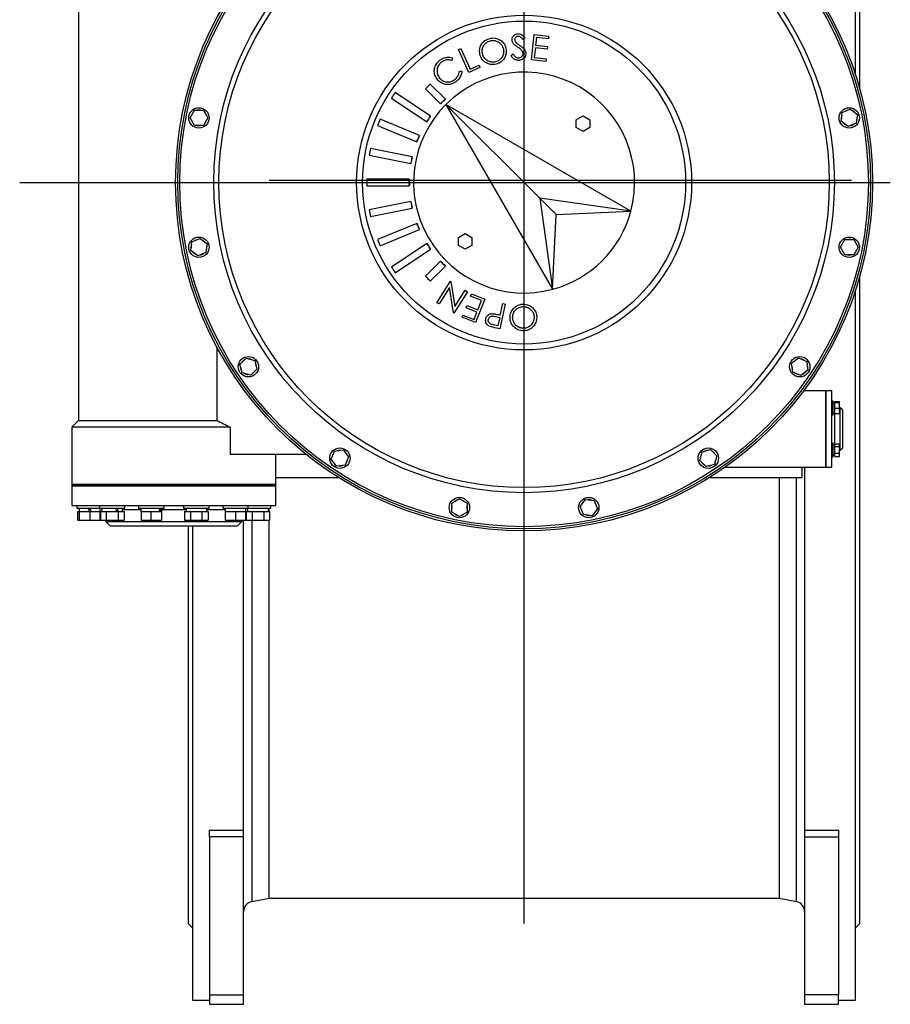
# Model space of a CAD drawing. Extents: x 881 to 5487, y -2816 to 411.
# Tile 10 of 11: x 4463 to 5487, y -1553 to -395. Entities that reach past the tile are written whole.
import ezdxf

# ---------------------------------------------------------------- set-up
doc = ezdxf.new("R2010")
doc.units = 0
doc.layers.get('0').update_dxf_attribs({"linetype": 'CONTINUOUS'})

msp = doc.modelspace()

# ---------------------------------------------------------------- linework, layer by layer
at = {"color": 7, "linetype": 'CONTINUOUS'}
for p, q in [((5445.9, -459.7), (5445.9, 381.8)), ((5450.9, -476.3), (5450.9, 291.8)), ((4531.9, -306.2), (4531.9, -866.2)), ((5056.8, -415.7), (5054.4, -417.7)), ((5064.6, -441.7), (5067.9, -412.1)), ((5067.9, -412.1), (5084.8, -414)), ((5070.5, -415.4), (5069.5, -424.6)), ((5084.5, -417), (5070.5, -415.4)), ((5084.8, -414), (5084.5, -417)), ((4978.7, -429.7), (4981.4, -428.5)), ((4981.4, -428.5), (4992.5, -452.9)), ((5069.2, -427.5), (5067.9, -439.1)), ((5083, -429.1), (5069.2, -427.5)), ((5069.5, -424.6), (5083.4, -426.2)), ((5083.4, -426.2), (5083, -429.1)), ((4971.8, -439.5), (4970.9, -442.4)), ((4990.9, -456.8), (4978.7, -429.7)), ((5040.6, -436.5), (5043, -434.9)), ((5067.9, -439.1), (5081.7, -440.7)), ((5004, -450.9), (4990.9, -456.8)), ((4992.5, -452.9), (5002.9, -448.2)), ((5002.9, -448.2), (5004, -450.9)), ((5081.4, -443.6), (5064.6, -441.7)), ((5081.7, -440.7), (5081.4, -443.6)), ((4979.8, -455.1), (4982.8, -455.3)), ((4963.3, -488), (4945.6, -470.3)), ((4945.9, -507.9), (4904.3, -480.1)), ((4939.9, -475.9), (4957.6, -493.6)), ((4899.9, -486.8), (4941.5, -514.6)), ((4957.8, -493.7), (4959.6, -491.6)), ((4961.3, -489.9), (4963.3, -488.1)), ((4964, -494.3), (5089.5, -711.8)), ((5074.4, -604.7), (4964, -494.3)), ((5181.4, -619.9), (4964, -494.3)), ((4663, -510.1), (4668.2, -501.1)), ((4668.2, -501.1), (4678.6, -501.1)), ((4678.6, -501.1), (4683.8, -510.1)), ((4944.4, -510.2), (4946, -508)), ((5117.2, -512.3), (5125.2, -507.7)), ((5125.2, -507.7), (5133.2, -512.3)), ((5428.8, -514.1), (5430.1, -503.8)), ((5430.1, -503.8), (5439.7, -499.8)), ((5439.7, -499.8), (5448, -506.1)), ((5448, -506.1), (5446.6, -516.4)), ((4668.2, -519.1), (4663, -510.1)), ((4678.6, -519.1), (4668.2, -519.1)), ((4683.8, -510.1), (4678.6, -519.1)), ((4883.5, -519.1), (4929.7, -538.3)), ((4932.7, -530.9), (4886.5, -511.7)), ((4941.6, -514.6), (4943, -512.2)), ((5117.2, -521.5), (5117.2, -512.3)), ((5133.2, -512.3), (5133.2, -521.5)), ((5437, -520.4), (5428.8, -514.1)), ((5446.6, -516.4), (5437, -520.4)), ((4931.7, -533.5), (4932.8, -531)), ((5125.2, -526.1), (5117.2, -521.5)), ((5133.2, -521.5), (5125.2, -526.1)), ((4929.8, -538.3), (4930.7, -535.7)), ((4873.7, -554), (4922.8, -563.8)), ((4924.3, -556), (4875.3, -546.2)), ((4923.8, -558.7), (4924.4, -556.1)), ((4922.9, -563.8), (4923.3, -561.1)), ((4920.9, -582.2), (4870.9, -582.2)), ((4870.9, -590.2), (4920.9, -590.2)), ((4920.9, -585), (4921.1, -582.3)), ((4921.1, -590.1), (4920.9, -587.4)), ((4922.8, -608.6), (4873.7, -618.4)), ((4923.3, -611.3), (4922.9, -608.7)), ((4924.4, -616.4), (4923.8, -613.7)), ((5181.4, -619.9), (5074.4, -604.7)), ((5093.5, -623.8), (5074.4, -604.7)), ((5074.4, -604.7), (5089.5, -711.8)), ((4875.3, -626.2), (4924.3, -616.5)), ((5089.5, -711.8), (5093.5, -623.8)), ((5093.5, -623.8), (5181.4, -619.9)), ((4929.7, -634.2), (4883.5, -653.3)), ((4930.7, -636.7), (4929.8, -634.2)), ((4886.5, -660.7), (4932.7, -641.5)), ((4932.8, -641.4), (4931.7, -639)), ((4978.6, -650.9), (4986.6, -646.3)), ((4986.6, -646.3), (4994.6, -650.9)), ((4663.8, -666.3), (4665.1, -656)), ((4665.1, -656), (4674.7, -652)), ((4674.7, -652), (4683, -658.3)), ((4683, -658.3), (4681.6, -668.6)), ((4941.5, -657.9), (4899.9, -685.6)), ((4943, -660.2), (4941.6, -657.8)), ((4978.6, -660.1), (4978.6, -650.9)), ((4986.6, -664.7), (4978.6, -660.1)), ((4994.6, -660.1), (4986.6, -664.7)), ((4994.6, -650.9), (4994.6, -660.1)), ((5428, -662.3), (5433.2, -653.3)), ((5433.2, -653.3), (5443.6, -653.3)), ((5443.6, -653.3), (5448.8, -662.3)), ((4672, -672.6), (4663.8, -666.3)), ((4681.6, -668.6), (4672, -672.6)), ((4904.3, -692.3), (4945.9, -664.5)), ((4946, -664.4), (4944.4, -662.2)), ((5433.2, -671.3), (5428, -662.3)), ((5443.6, -671.3), (5433.2, -671.3)), ((5448.8, -662.3), (5443.6, -671.3)), ((4957.6, -678.8), (4939.9, -696.5)), ((4959.6, -680.8), (4957.8, -678.8)), ((4963.3, -684.3), (4961.3, -682.5)), ((4945.6, -702.1), (4963.3, -684.5)), ((4953.4, -727.6), (4969.3, -702.2)), ((4969.9, -702.5), (4969.3, -702.2)), ((4969.9, -702.5), (4974.6, -732.2)), ((5450.9, -1458.2), (5450.9, -696.1)), ((4968.1, -709.7), (4955.9, -729.1)), ((4972.8, -739.7), (4968.1, -709.7)), ((4989.3, -714.6), (4973.4, -740)), ((4974.6, -732.2), (4986.6, -713)), ((4986.6, -713), (4989.3, -714.6)), ((4992.9, -719.9), (4994, -717.2)), ((4994, -717.2), (5009.7, -723.4)), ((5445.9, -1548.2), (5445.9, -712.7)), ((4955.9, -729.1), (4953.4, -727.6)), ((5005.9, -725), (4992.9, -719.9)), ((5009.7, -723.4), (4998.8, -751)), ((5001.6, -735.9), (5005.9, -725)), ((5033.6, -729.2), (5027.3, -758.2)), ((5027.8, -742.1), (5030.7, -728.6)), ((5030.7, -728.6), (5033.6, -729.2)), ((4972.8, -739.7), (4973.4, -740)), ((4987.6, -733.5), (4988.6, -730.7)), ((5000.5, -738.6), (4987.6, -733.5)), ((4988.6, -730.7), (5001.6, -735.9)), ((4997.1, -747.2), (5000.5, -738.6)), ((4983, -744.8), (4984, -742.1)), ((4998.8, -751), (4983, -744.8)), ((4984, -742.1), (4997.1, -747.2)), ((5022.3, -743.8), (5027.2, -744.9)), ((5027.2, -744.9), (5025, -754.8)), ((5025.7, -741.6), (5027.8, -742.1)), ((5025, -754.8), (5019.9, -753.7)), ((5027.3, -758.2), (5021.5, -757)), ((4694.3, -779.5), (4694.3, -866.2)), ((4721.6, -800.2), (4728.9, -792.8)), ((4728.9, -792.8), (4739, -795.5)), ((4739, -795.5), (4741.6, -805.6)), ((5370.6, -798.9), (5378.8, -792.6)), ((5371.9, -809.2), (5370.6, -798.9)), ((5378.8, -792.6), (5388.4, -796.6)), ((5388.4, -796.6), (5389.8, -806.9)), ((4724.3, -810.2), (4721.6, -800.2)), ((4734.3, -812.9), (4724.3, -810.2)), ((4741.6, -805.6), (4734.3, -812.9)), ((5381.5, -813.2), (5371.9, -809.2)), ((5389.8, -806.9), (5381.5, -813.2)), ((5410.9, -831.2), (5384.6, -831.2)), ((5385.9, -829.5), (5385.9, -831.2)), ((5417.9, -831.2), (5410.9, -831.2)), ((5410.9, -921.2), (5410.9, -831.2)), ((5410.9, -831.2), (5410.9, -844.4)), ((5417.9, -844.4), (5417.9, -831.2)), ((5410.9, -844.4), (5410.9, -921.2)), ((5419.5, -843.5), (5417.9, -843.5)), ((5417.9, -921.2), (5417.9, -844.4)), ((5419.5, -859.5), (5419.5, -843.5)), ((5421.6, -845.3), (5419.5, -845.3)), ((5421.6, -845), (5421.6, -844)), ((5421.6, -844), (5426.9, -844)), ((5421.6, -845), (5426.9, -845)), ((5421.6, -851.5), (5421.6, -845)), ((5426.9, -845), (5426.9, -844)), ((5426.9, -851.5), (5426.9, -845)), ((5421.6, -858), (5421.6, -851.5)), ((5421.6, -851.5), (5426.9, -851.5)), ((5427.9, -851.2), (5426.9, -851.2)), ((5426.9, -858), (5426.9, -851.5)), ((5430.9, -854.2), (5427.9, -851.2)), ((5427.9, -858.5), (5427.9, -851.2)), ((5430.9, -898.2), (5430.9, -854.2)), ((4531.9, -866.2), (4523.9, -874.2)), ((4531.9, -866.2), (4694.3, -866.2)), ((5417.9, -859.5), (5419.5, -859.5)), ((5419.5, -857.6), (5421.6, -857.6)), ((5421.6, -858), (5426.9, -858)), ((5427.9, -901.2), (5427.9, -858.5)), ((4523.9, -874.2), (4523.9, -941.2)), ((4710.2, -874.2), (4523.9, -874.2)), ((4710.2, -874.2), (4710.2, -906.2)), ((4828.9, -911.8), (4832.9, -902.2)), ((4832.9, -902.2), (4843.2, -900.9)), ((4843.2, -900.9), (4849.5, -909.1)), ((5262.5, -913.2), (5265.2, -903.1)), ((5265.2, -903.1), (5275.2, -900.4)), ((5275.2, -900.4), (5282.6, -907.8)), ((5419.5, -893), (5417.9, -893)), ((5419.5, -909), (5419.5, -893)), ((5421.6, -897.2), (5421.6, -893.5)), ((5421.6, -893.5), (5426.9, -893.5)), ((5426.9, -897.2), (5421.6, -897.2)), ((5421.6, -904.7), (5421.6, -897.2)), ((5426.9, -897.2), (5426.9, -893.5)), ((5426.9, -904.7), (5426.9, -897.2)), ((5426.9, -901.2), (5427.9, -901.2)), ((5427.9, -901.2), (5430.9, -898.2)), ((4799.6, -906.2), (4710.2, -906.2)), ((4763.9, -941.2), (4763.9, -906.2)), ((4835.2, -920.1), (4828.9, -911.8)), ((4849.5, -909.1), (4845.5, -918.7)), ((5269.9, -920.5), (5262.5, -913.2)), ((5282.6, -907.8), (5279.9, -917.8)), ((5417.9, -909), (5419.5, -909)), ((5419.5, -907.1), (5421.6, -907.1)), ((5421.6, -904.7), (5426.9, -904.7)), ((5421.6, -908.5), (5421.6, -904.7)), ((5421.6, -908.5), (5426.9, -908.5)), ((5426.9, -908.5), (5426.9, -904.7)), ((4845.5, -918.7), (4835.2, -920.1)), ((5279.9, -917.8), (5269.9, -920.5)), ((5292.3, -921.2), (5410.9, -921.2)), ((5383, -933.2), (5383, -921.2)), ((5385.9, -921.2), (5385.9, -1348.3)), ((5410.9, -921.2), (5417.9, -921.2)), ((4763.9, -933.2), (4837.5, -933.2)), ((5274.3, -933.2), (5383, -933.2)), ((5355.9, -933.2), (5355.9, -1428.2)), ((4523.9, -941.2), (4523.9, -943.2)), ((4523.9, -941.2), (4728.7, -941.2)), ((4523.9, -943.2), (4523.9, -966.2)), ((4523.9, -943.2), (4728.7, -943.2)), ((4763.9, -943.2), (4523.9, -943.2)), ((4728.7, -941.2), (4763.9, -941.2)), ((4728.7, -943.2), (4763.9, -943.2)), ((4763.9, -943.2), (4763.9, -941.2)), ((4763.9, -966.2), (4763.9, -943.2)), ((4970.8, -963.5), (4979.8, -958.3)), ((4979.8, -958.3), (4988.8, -963.5)), ((5121.7, -967.4), (5128, -959.1)), ((5128, -959.1), (5138.3, -960.5)), ((5138.3, -960.5), (5142.3, -970.1)), ((4523.9, -966.2), (4763.9, -966.2)), ((4529.9, -966.2), (4529.9, -969.2)), ((4529.9, -969.2), (4556.4, -969.2)), ((4532.7, -969.2), (4532.7, -973.3)), ((4556.4, -966.2), (4556.4, -969.2)), ((4556.4, -969.2), (4586.4, -969.2)), ((4557.1, -973.3), (4557.1, -969.2)), ((4559.2, -969.2), (4559.2, -973.3)), ((4583.6, -973.3), (4583.6, -969.2)), ((4586.4, -969.2), (4586.4, -966.2)), ((4602.4, -966.2), (4602.4, -969.2)), ((4602.4, -969.2), (4632.4, -969.2)), ((4605.2, -969.2), (4605.2, -973.3)), ((4629.6, -973.3), (4629.6, -969.2)), ((4632.4, -969.2), (4632.4, -966.2)), ((4655.4, -966.2), (4655.4, -969.2)), ((4655.4, -969.2), (4685.4, -969.2)), ((4658.2, -969.2), (4658.2, -973.3)), ((4685.4, -969.2), (4685.4, -966.2)), ((4701.4, -966.2), (4701.4, -969.2)), ((4701.4, -969.2), (4731.4, -969.2)), ((4704.2, -969.2), (4704.2, -973.3)), ((4728.6, -973.3), (4728.6, -969.2)), ((4730.7, -969.2), (4730.7, -973.3)), ((4731.4, -969.2), (4731.4, -966.2)), ((4731.4, -969.2), (4757.9, -969.2)), ((4755.1, -973.3), (4755.1, -969.2)), ((4755.9, -973.3), (4755.9, -969.2)), ((4757.9, -969.2), (4757.9, -966.2)), ((4970.8, -973.9), (4970.8, -963.5)), ((4988.8, -963.5), (4988.8, -973.9)), ((5125.6, -977), (5121.7, -967.4)), ((5142.3, -970.1), (5135.9, -978.3)), ((4531, -983.3), (4531, -973.3)), ((4531, -973.3), (4532.7, -973.3)), ((4531, -983.3), (4532.9, -983.3)), ((4532.7, -973.3), (4532.9, -973.3)), ((4532.9, -983.3), (4532.9, -973.3)), ((4532.9, -973.3), (4537, -973.3)), ((4532.9, -983.3), (4544.9, -983.3)), ((4537, -973.3), (4540.8, -973.3)), ((4540.8, -973.3), (4544.9, -973.3)), ((4544.9, -973.3), (4544.9, -983.3)), ((4544.9, -973.3), (4549, -973.3)), ((4544.9, -983.3), (4556.9, -983.3)), ((4549, -973.3), (4552.8, -973.3)), ((4552.8, -973.3), (4556.9, -973.3)), ((4556.9, -973.3), (4556.9, -983.3)), ((4556.9, -973.3), (4557.1, -973.3)), ((4556.9, -983.3), (4557.5, -983.3)), ((4557.1, -973.3), (4557.5, -973.3)), ((4557.5, -973.3), (4557.5, -983.3)), ((4557.5, -973.3), (4559.9, -973.3)), ((4557.5, -983.3), (4564.5, -983.3)), ((4559.9, -973.3), (4562.1, -973.3)), ((4562.1, -973.3), (4564.5, -973.3)), ((4563.9, -983.3), (4563.9, -985.2)), ((4564.5, -983.3), (4564.5, -973.3)), ((4564.5, -973.3), (4569.2, -973.3)), ((4564.5, -983.3), (4578.3, -983.3)), ((4569.2, -973.3), (4573.6, -973.3)), ((4573.6, -973.3), (4578.3, -973.3)), ((4578.3, -973.3), (4578.3, -983.3)), ((4578.3, -973.3), (4580.7, -973.3)), ((4578.3, -983.3), (4585.3, -983.3)), ((4580.7, -973.3), (4582.9, -973.3)), ((4582.9, -973.3), (4585.3, -973.3)), ((4585.3, -973.3), (4585.3, -983.3)), ((4605.2, -973.3), (4605.4, -973.3)), ((4605.4, -973.3), (4605.4, -983.3)), ((4605.4, -973.3), (4609.4, -973.3)), ((4605.4, -983.3), (4617.4, -983.3)), ((4609.4, -973.3), (4613.3, -973.3)), ((4613.3, -973.3), (4617.4, -973.3)), ((4617.4, -983.3), (4617.4, -973.3)), ((4617.4, -973.3), (4621.4, -973.3)), ((4617.4, -983.3), (4629.4, -983.3)), ((4621.4, -973.3), (4625.3, -973.3)), ((4625.3, -973.3), (4629.4, -973.3)), ((4629.4, -973.3), (4629.4, -983.3)), ((4629.4, -973.3), (4629.6, -973.3)), ((4656.6, -973.3), (4656.6, -983.3)), ((4656.6, -973.3), (4658.9, -973.3)), ((4656.6, -983.3), (4663.5, -983.3)), ((4658.9, -973.3), (4661.1, -973.3)), ((4661.1, -973.3), (4663.5, -973.3)), ((4663.5, -973.3), (4663.5, -983.3)), ((4663.5, -973.3), (4668.2, -973.3)), ((4663.5, -983.3), (4677.3, -983.3)), ((4668.2, -973.3), (4672.6, -973.3)), ((4672.6, -973.3), (4677.3, -973.3)), ((4677.3, -983.3), (4677.3, -973.3)), ((4677.3, -973.3), (4679.7, -973.3)), ((4677.3, -983.3), (4684.3, -983.3)), ((4679.7, -973.3), (4681.9, -973.3)), ((4681.9, -973.3), (4684.3, -973.3)), ((4684.3, -973.3), (4684.3, -983.3)), ((4704.2, -973.3), (4704.4, -973.3)), ((4704.4, -973.3), (4704.4, -983.3)), ((4704.4, -973.3), (4708.5, -973.3)), ((4704.4, -983.3), (4716.4, -983.3)), ((4708.5, -973.3), (4712.3, -973.3)), ((4712.3, -973.3), (4716.4, -973.3)), ((4716.4, -973.3), (4716.4, -983.3)), ((4716.4, -973.3), (4720.5, -973.3)), ((4716.4, -983.3), (4728.4, -983.3)), ((4720.5, -973.3), (4724.3, -973.3)), ((4723.9, -985.2), (4723.9, -983.3)), ((4724.3, -973.3), (4728.4, -973.3)), ((4725.9, -1348.3), (4725.9, -983.3)), ((4728.4, -983.3), (4728.4, -973.3)), ((4728.4, -973.3), (4728.6, -973.3)), ((4728.4, -983.3), (4729, -983.3)), ((4728.6, -973.3), (4729, -973.3)), ((4729, -973.3), (4729, -983.3)), ((4729, -973.3), (4731.4, -973.3)), ((4729, -983.3), (4736, -983.3)), ((4731.4, -973.3), (4733.6, -973.3)), ((4733.6, -973.3), (4736, -973.3)), ((4736, -973.3), (4736, -983.3)), ((4736, -973.3), (4740.7, -973.3)), ((4736, -983.3), (4749.8, -983.3)), ((4740.7, -973.3), (4745.1, -973.3)), ((4745.1, -973.3), (4749.8, -973.3)), ((4749.8, -973.3), (4749.8, -983.3)), ((4749.8, -973.3), (4752.2, -973.3)), ((4749.8, -983.3), (4756.7, -983.3)), ((4752.2, -973.3), (4754.4, -973.3)), ((4754.4, -973.3), (4756.7, -973.3)), ((4755.9, -1428.2), (4755.9, -983.3)), ((4756.7, -983.3), (4756.7, -973.3)), ((4979.8, -979.1), (4970.8, -973.9)), ((4988.8, -973.9), (4979.8, -979.1)), ((5135.9, -978.3), (5125.6, -977)), ((4563.9, -985.2), (4568.9, -990.2)), ((4563.9, -985.2), (4723.9, -985.2)), ((4568.9, -990.2), (4696.9, -990.2)), ((4660.9, -990.2), (4660.9, -1458.2)), ((4665.9, -990.2), (4665.9, -1548.2)), ((4696.9, -990.2), (4718.9, -990.2)), ((4718.9, -990.2), (4723.9, -985.2)), ((4685.9, -1348.3), (4725.9, -1348.3)), ((4685.9, -1356.3), (4685.9, -1348.3)), ((4725.9, -1356.3), (4725.9, -1348.3)), ((5385.9, -1348.3), (5425.9, -1348.3)), ((5385.9, -1348.3), (5385.9, -1356.3)), ((5425.9, -1348.3), (5425.9, -1356.3)), ((4725.9, -1356.3), (4685.9, -1356.3)), ((4685.9, -1356.3), (4685.9, -1542.1)), ((4725.9, -1542.1), (4725.9, -1356.3)), ((5385.9, -1356.3), (5425.9, -1356.3)), ((5385.9, -1356.3), (5385.9, -1542.1)), ((5425.9, -1356.3), (5425.9, -1542.1)), ((4735.5, -1432.3), (4755.9, -1428.2)), ((4755.9, -1428.2), (5355.9, -1428.2)), ((5355.9, -1428.2), (5376.2, -1432.3)), ((4660.9, -1458.2), (4665.9, -1463.2)), ((5445.9, -1463.2), (5450.9, -1458.2)), ((4665.9, -1548.2), (4685.9, -1548.2)), ((4685.9, -1542.1), (4725.9, -1542.1)), ((4685.9, -1542.1), (4685.9, -1553.2)), ((4725.9, -1553.2), (4725.9, -1542.1)), ((5425.9, -1542.1), (5385.9, -1542.1)), ((5385.9, -1542.1), (5385.9, -1553.2)), ((5425.9, -1553.2), (5425.9, -1542.1)), ((5425.9, -1548.2), (5445.9, -1548.2)), ((4685.9, -1553.2), (4725.9, -1553.2)), ((5385.9, -1553.2), (5425.9, -1553.2))]:
    msp.add_line(p, q, dxfattribs=at)
for p, q in [((5055.9, -1458.2), (5055.9, 293.5)), ((4462.6, -586.2), (5486.7, -586.2)), ((4755.9, -583.2), (5440.9, -583.2))]:
    msp.add_line(p, q)
at = {"color": 8, "linetype": 'CONTINUOUS'}
for p, q in [((5014.1, -746.7), (5014.2, -746.8)), ((5420.9, -857.6), (5420.9, -894.8)), ((5376.2, -1432.3), (5376.2, -933.2)), ((4605.2, -971.2), (4583.6, -971.2)), ((4658.2, -971.2), (4629.6, -971.2)), ((4704.2, -971.2), (4682.6, -971.2)), ((4735.5, -983.3), (4735.5, -1432.3))]:
    msp.add_line(p, q, dxfattribs=at)
at = {"color": 7, "linetype": 'CONTINUOUS', "flags": 128}
for points in [[(4542.7, -969.2), (4543.2, -970.6), (4543.7, -971.9), (4544.2, -973.3)], [(4544.9, -969.2), (4545.4, -970.6), (4545.9, -971.9), (4546.4, -973.3)]]:
    msp.add_lwpolyline(points, dxfattribs=at)
at = {"color": 7, "linetype": 'CONTINUOUS'}
for centre, radius in [((5055.9, -586.2), 410), ((5055.9, -586.2), 407.5), ((5055.9, -586.2), 405), ((5055.9, -586.2), 365), ((5055.9, -586.2), 359), ((5055.9, -586.2), 197), ((5055.9, -586.2), 190), ((4673.4, -510.1), 12), ((5438.4, -510.1), 12), ((4673.4, -662.3), 12), ((5438.4, -662.3), 12), ((4731.6, -802.9), 12), ((5380.2, -802.9), 12), ((4839.2, -910.5), 12), ((5272.6, -910.5), 12), ((4979.8, -968.7), 12), ((5132, -968.7), 12)]:
    msp.add_circle(centre, radius, dxfattribs=at)
for centre, radius, start, end in [((5055.9, -586.2), 130, 345, 135), ((5055.9, -586.2), 160, 133.5675, 136.4325), ((5055.9, -586.2), 185, 145.0111, 147.4889), ((5055.9, -586.2), 130, 135, 285), ((5055.9, -586.2), 135, 133.3021, 136.6979), ((4673.4, -510.1), 9.2, 138.0313, 161.9687), ((4673.4, -510.1), 9.2, 78.0313, 101.9687), ((4673.4, -510.1), 9.2, 18.0313, 41.9687), ((5055.9, -586.2), 135, 144.5521, 147.9479), ((5438.4, -510.1), 9.2, 160.5313, 184.4687), ((5438.4, -510.1), 9.2, 100.5313, 124.4687), ((5438.4, -510.1), 9.2, 40.5313, 64.4687), ((5438.4, -510.1), 9.2, 340.5313, 4.4687), ((4673.4, -510.1), 9.2, 198.0313, 221.9687), ((4673.4, -510.1), 9.2, 258.0313, 281.9687), ((4673.4, -510.1), 9.2, 318.0313, 341.9687), ((5055.9, -586.2), 185, 156.2611, 158.7389), ((5438.4, -510.1), 9.2, 220.5313, 244.4687), ((5438.4, -510.1), 9.2, 280.5313, 304.4687), ((5055.9, -586.2), 135, 155.8021, 159.1979), ((5055.9, -586.2), 185, 167.5111, 169.9889), ((5055.9, -586.2), 135, 167.0521, 170.4479), ((5055.9, -586.2), 185, 178.7611, 181.2389), ((5055.9, -586.2), 135, 178.3021, 181.6979), ((5055.9, -586.2), 135, 189.5521, 192.9479), ((5055.9, -586.2), 185, 190.0111, 192.4889), ((5055.9, -586.2), 130, 285, 345), ((5055.9, -586.2), 135, 200.8021, 204.1979), ((4673.4, -662.3), 9.2, 160.5313, 184.4687), ((4673.4, -662.3), 9.2, 100.5313, 124.4687), ((4673.4, -662.3), 9.2, 40.5313, 64.4687), ((5055.9, -586.2), 185, 201.2611, 203.7389), ((5055.9, -586.2), 135, 212.0521, 215.4479), ((5438.4, -662.3), 9.2, 138.0313, 161.9687), ((5438.4, -662.3), 9.2, 78.0313, 101.9687), ((5438.4, -662.3), 9.2, 18.0313, 41.9687), ((4673.4, -662.3), 9.2, 220.5313, 244.4687), ((4673.4, -662.3), 9.2, 280.5313, 304.4687), ((4673.4, -662.3), 9.2, 340.5313, 4.4687), ((5438.4, -662.3), 9.2, 198.0313, 221.9687), ((5438.4, -662.3), 9.2, 258.0313, 281.9687), ((5438.4, -662.3), 9.2, 318.0313, 341.9687), ((5055.9, -586.2), 135, 223.3021, 226.6979), ((5055.9, -586.2), 185, 212.5111, 214.9889), ((5055.9, -586.2), 160, 223.5675, 226.4325), ((4731.6, -802.9), 9.2, 123.0313, 146.9687), ((4731.6, -802.9), 9.2, 63.0313, 86.9687), ((4731.6, -802.9), 9.2, 3.0313, 26.9687), ((5380.2, -802.9), 9.2, 115.5313, 139.4687), ((5380.2, -802.9), 9.2, 55.5313, 79.4687), ((4731.6, -802.9), 9.2, 183.0313, 206.9687), ((4731.6, -802.9), 9.2, 303.0313, 326.9687), ((5380.2, -802.9), 9.2, 175.5313, 199.4687), ((5380.2, -802.9), 9.2, 235.5313, 259.4687), ((5380.2, -802.9), 9.2, 295.5313, 319.4687), ((5380.2, -802.9), 9.2, 355.5313, 19.4687), ((4731.6, -802.9), 9.2, 243.0313, 266.9687), ((4839.2, -910.5), 9.2, 85.5313, 109.4687), ((4839.2, -910.5), 9.2, 25.5313, 49.4687), ((5272.6, -910.5), 9.2, 93.0313, 116.9687), ((5272.6, -910.5), 9.2, 33.0313, 56.9687), ((4839.2, -910.5), 9.2, 145.5313, 169.4687), ((4839.2, -910.5), 9.2, 205.5313, 229.4687), ((4839.2, -910.5), 9.2, 325.5313, 349.4687), ((5272.6, -910.5), 9.2, 153.0313, 176.9687), ((5272.6, -910.5), 9.2, 333.0313, 356.9687), ((4839.2, -910.5), 9.2, 265.5313, 289.4687), ((5272.6, -910.5), 9.2, 213.0313, 236.9687), ((5272.6, -910.5), 9.2, 273.0313, 296.9687), ((4979.8, -968.7), 9.2, 108.0313, 131.9687), ((4979.8, -968.7), 9.2, 48.0313, 71.9687), ((5132, -968.7), 9.2, 70.5313, 94.4687), ((4979.8, -968.7), 9.2, 168.0313, 191.9687), ((4979.8, -968.7), 9.2, 348.0313, 11.9687), ((5132, -968.7), 9.2, 190.5313, 214.4687), ((5132, -968.7), 9.2, 130.5313, 154.4687), ((5132, -968.7), 9.2, 310.5313, 334.4687), ((5132, -968.7), 9.2, 10.5313, 34.4687), ((4979.8, -968.7), 9.2, 228.0313, 251.9687), ((4979.8, -968.7), 9.2, 288.0313, 311.9687), ((5132, -968.7), 9.2, 250.5313, 274.4687), ((4737.9, -1444), 12, 101.3099, 180), ((5373.9, -1444), 12, 0, 78.6901)]:
    msp.add_arc(centre, radius, start, end, dxfattribs=at)
for centre, major_axis, ratio, start_param, end_param in [((5419.5, -901), (16.9, 0), 0.36397, 1.479826, 1.570796), ((5422.5, -901), (16.9, 0), 0.36397, 1.628234, 1.7535), ((4571.4, -975.2), (-10.9, 33.5), 0.165076, 4.715325, 4.838579), ((4571.4, -969.2), (-10.9, 33.5), 0.165076, 4.536171, 4.658796), ((4617.4, -975.2), (-6.7, 33.5), 0.30407, 4.707792, 4.831047), ((4617.4, -969.2), (-6.7, 33.5), 0.30407, 4.528638, 4.651263), ((4670.4, -975.2), (0, 33.5), 0.36397, 4.768918, 4.892173), ((4670.4, -969.2), (0, 33.5), 0.36397, 4.622861, 4.712389)]:
    msp.add_ellipse(centre, major_axis=major_axis, ratio=ratio, start_param=start_param, end_param=end_param, dxfattribs=at)
for points, knots in [([(5004, -435.5), (5003.8, -434.5), (5003.5, -432.6), (5003.6, -429.6), (5004.2, -426.8), (5005.3, -424.2), (5006.8, -421.9), (5008.7, -420), (5010.8, -418.4), (5013, -417.2), (5014.7, -416.8), (5015.5, -416.5)], [0, 0, 0, 0, 0.119771, 0.239312, 0.35458, 0.469808, 0.579725, 0.68974, 0.794731, 0.899708, 1, 1, 1, 1]), ([(5015.5, -416.5), (5016.6, -416.3), (5018.8, -416), (5021.9, -416.1), (5024.7, -416.9), (5027.1, -418), (5029.3, -419.5), (5031.2, -421.3), (5032.8, -423.5), (5033.9, -425.8), (5034.3, -427.4), (5034.5, -428.1)], [0, 0, 0, 0, 0.13537, 0.270144, 0.376389, 0.482676, 0.588726, 0.694663, 0.801639, 0.908693, 1, 1, 1, 1]), ([(5041.8, -418.4), (5041.8, -417.9), (5041.8, -417), (5042.3, -415.2), (5043.4, -413.4), (5045.4, -411.9), (5047.2, -411.2), (5048.4, -411.1), (5048.8, -411.1)], [0, 0, 0, 0, 0.124202, 0.247845, 0.48261, 0.685522, 0.897784, 1, 1, 1, 1]), ([(5048.8, -414.2), (5048.3, -414.3), (5047.3, -414.4), (5046.1, -415.1), (5045.3, -416.1), (5044.9, -417.2), (5044.9, -417.8), (5044.9, -418.1)], [0, 0, 0, 0, 0.255508, 0.465799, 0.675635, 0.854259, 1, 1, 1, 1]), ([(5048.8, -411.1), (5049.8, -411.2), (5051.8, -411.3), (5054.6, -413.1), (5056, -414.8), (5056.8, -415.7)], [0, 0, 0, 0, 0.312249, 0.616652, 1, 1, 1, 1]), ([(5054.4, -417.7), (5054, -417.1), (5053.1, -416.1), (5051.5, -414.7), (5050, -414.2), (5049.1, -414.2), (5048.8, -414.2)], [0, 0, 0, 0, 0.292833, 0.623003, 0.88298, 1, 1, 1, 1]), ([(5007, -434.8), (5006.9, -434.1), (5006.6, -432.8), (5006.6, -430.6), (5007, -428.3), (5007.8, -426.1), (5009, -424.2), (5010.4, -422.6), (5012, -421.2), (5013.9, -420), (5015.4, -419.6), (5016.3, -419.3)], [0, 0, 0, 0, 0.101354, 0.20252, 0.325756, 0.449073, 0.555378, 0.661805, 0.766637, 0.871367, 1, 1, 1, 1]), ([(5016.3, -419.3), (5016.9, -419.2), (5018.3, -419), (5021.1, -419), (5023.9, -419.8), (5026.5, -421.2), (5028.3, -422.7), (5029.6, -424.3), (5030.8, -426.3), (5031.2, -427.9), (5031.5, -428.8)], [0, 0, 0, 0, 0.101826, 0.203474, 0.418098, 0.535862, 0.653614, 0.755188, 0.856717, 1, 1, 1, 1]), ([(5034.5, -428.1), (5034.7, -429.1), (5035.1, -431.2), (5034.9, -434.2), (5034.2, -436.9), (5033.1, -439.3), (5031.6, -441.5), (5029.8, -443.5), (5027.7, -445.1), (5025.3, -446.3), (5023.7, -446.7), (5022.9, -446.9)], [0, 0, 0, 0, 0.127279, 0.254055, 0.361219, 0.468472, 0.575354, 0.682112, 0.79157, 0.901034, 1, 1, 1, 1]), ([(5043.5, -422.9), (5043.2, -422.5), (5042.7, -421.7), (5042, -420.2), (5041.9, -419.1), (5041.8, -418.4)], [0, 0, 0, 0, 0.305079, 0.557631, 1, 1, 1, 1]), ([(5048.3, -426.8), (5047.8, -426.4), (5046.7, -425.6), (5045, -424.4), (5044, -423.4), (5043.5, -422.9)], [0, 0, 0, 0, 0.322553, 0.659872, 1, 1, 1, 1]), ([(5044.9, -418.1), (5045, -418.8), (5045.1, -419.9), (5046.1, -421.1), (5046.7, -421.7), (5046.9, -421.9)], [0, 0, 0, 0, 0.420186, 0.793459, 1, 1, 1, 1]), ([(5046.9, -421.9), (5047.4, -422.4), (5048.3, -423), (5049.7, -424), (5050.5, -424.5), (5050.9, -424.8)], [0, 0, 0, 0, 0.411331, 0.705651, 1, 1, 1, 1]), ([(5053.6, -431.4), (5053.2, -430.9), (5052.3, -429.9), (5050.5, -428.4), (5049.2, -427.4), (5048.3, -426.8)], [0, 0, 0, 0, 0.285404, 0.570249, 1, 1, 1, 1]), ([(5050.9, -424.8), (5051.9, -425.6), (5053.6, -426.7), (5055.5, -428.6), (5056.7, -430.1), (5057.4, -431.5), (5057.9, -432.9), (5057.9, -433.7), (5058, -434.1)], [0, 0, 0, 0, 0.329047, 0.495551, 0.661382, 0.785341, 0.908887, 1, 1, 1, 1]), ([(4957.5, -441.8), (4958.4, -441.2), (4960.3, -440), (4963.2, -439), (4966, -438.7), (4968.9, -438.7), (4970.8, -439.2), (4971.8, -439.5)], [0, 0, 0, 0, 0.217568, 0.442352, 0.607756, 0.777725, 1, 1, 1, 1]), ([(5022.9, -446.9), (5021.8, -447.1), (5019.7, -447.5), (5016.7, -447.4), (5014, -446.6), (5011.6, -445.5), (5009.4, -444.1), (5007.4, -442.3), (5005.8, -440.1), (5004.7, -437.8), (5004.2, -436.2), (5004, -435.5)], [0, 0, 0, 0, 0.130401, 0.26034, 0.366851, 0.473476, 0.579697, 0.685827, 0.795645, 0.905525, 1, 1, 1, 1]), ([(5022.1, -444.2), (5021.5, -444.3), (5020.1, -444.5), (5018, -444.5), (5015.8, -444.1), (5013.1, -443.1), (5010.7, -441.4), (5008.9, -439.2), (5007.7, -437.1), (5007.3, -435.6), (5007, -434.8)], [0, 0, 0, 0, 0.102406, 0.204529, 0.321049, 0.437592, 0.643203, 0.757632, 0.87214, 1, 1, 1, 1]), ([(5031.5, -428.8), (5031.6, -429.5), (5031.9, -430.8), (5031.9, -433), (5031.6, -435.2), (5030.8, -437.4), (5029.6, -439.3), (5027.8, -441.4), (5025.3, -443.2), (5023, -443.9), (5022.1, -444.2)], [0, 0, 0, 0, 0.101099, 0.202033, 0.322189, 0.442328, 0.546907, 0.651554, 0.856967, 1, 1, 1, 1]), ([(5049.8, -442.5), (5049.2, -442.5), (5048.1, -442.4), (5045.9, -441.9), (5043.7, -440.6), (5041.9, -438.5), (5041, -437.2), (5040.6, -436.5)], [0, 0, 0, 0, 0.148255, 0.301413, 0.580469, 0.787453, 1, 1, 1, 1]), ([(5043, -434.9), (5043.4, -435.4), (5044.1, -436.5), (5045.4, -438), (5047, -439.1), (5048.4, -439.6), (5049.2, -439.6), (5049.4, -439.6)], [0, 0, 0, 0, 0.240601, 0.480018, 0.721724, 0.923657, 1, 1, 1, 1]), ([(5049.4, -439.6), (5050.1, -439.5), (5051.4, -439.3), (5053.1, -438.3), (5054.2, -436.9), (5054.7, -435.5), (5054.7, -434.6), (5054.7, -434.3)], [0, 0, 0, 0, 0.242675, 0.465735, 0.689831, 0.888289, 1, 1, 1, 1]), ([(5058, -434.1), (5058, -434.6), (5057.9, -435.6), (5057.5, -437.4), (5056.3, -439.4), (5054.2, -441.3), (5051.9, -442.3), (5050.3, -442.4), (5049.8, -442.5)], [0, 0, 0, 0, 0.11265, 0.224932, 0.430764, 0.639333, 0.878326, 1, 1, 1, 1]), ([(5054.7, -434.3), (5054.7, -434), (5054.6, -433.3), (5054.2, -432.3), (5053.8, -431.6), (5053.6, -431.4)], [0, 0, 0, 0, 0.252123, 0.733781, 1, 1, 1, 1]), ([(4953.1, -463.8), (4952.6, -462.9), (4951.5, -461.2), (4950.5, -458.4), (4950.2, -455.7), (4950.3, -453.1), (4950.8, -450.6), (4951.8, -448.2), (4953.1, -446), (4955, -443.7), (4956.6, -442.5), (4957.5, -441.8)], [0, 0, 0, 0, 0.123428, 0.24635, 0.348055, 0.449842, 0.551228, 0.652519, 0.758822, 0.865156, 1, 1, 1, 1]), ([(4959.2, -444.2), (4958.7, -444.6), (4957.6, -445.4), (4956.1, -447), (4954.9, -449), (4954, -451.2), (4953.5, -453.4), (4953.4, -455.7), (4953.7, -457.8), (4954.5, -460), (4955.3, -461.4), (4955.8, -462.2)], [0, 0, 0, 0, 0.099099, 0.198035, 0.316455, 0.43487, 0.545859, 0.656794, 0.75755, 0.858258, 1, 1, 1, 1]), ([(4970.9, -442.4), (4970.2, -442.1), (4968.5, -441.7), (4966, -441.7), (4963.6, -442.1), (4961.3, -442.9), (4959.9, -443.8), (4959.2, -444.2)], [0, 0, 0, 0, 0.20024, 0.406581, 0.600664, 0.801684, 1, 1, 1, 1]), ([(4955.8, -462.2), (4956.3, -462.9), (4957.4, -464.2), (4959.2, -465.8), (4961.4, -466.9), (4963.6, -467.6), (4965.7, -467.8), (4967.8, -467.7), (4969.9, -467.3), (4972, -466.5), (4973.3, -465.6), (4974, -465.2)], [0, 0, 0, 0, 0.120299, 0.240191, 0.35647, 0.472829, 0.571203, 0.669481, 0.774695, 0.879973, 1, 1, 1, 1]), ([(4974, -465.2), (4974.7, -464.7), (4976.1, -463.6), (4977.7, -461.6), (4978.9, -459.3), (4979.6, -457.1), (4979.8, -455.7), (4979.8, -455.1)], [0, 0, 0, 0, 0.215619, 0.437851, 0.644305, 0.858475, 1, 1, 1, 1]), ([(4982.8, -455.3), (4982.7, -456.1), (4982.5, -457.9), (4981.6, -460.4), (4980.4, -462.8), (4978.4, -465.3), (4976.6, -466.7), (4975.5, -467.6)], [0, 0, 0, 0, 0.17626, 0.35775, 0.534522, 0.716434, 1, 1, 1, 1]), ([(4962.3, -470.4), (4961.4, -470.1), (4959.6, -469.5), (4957.1, -468.1), (4954.9, -466.1), (4953.7, -464.6), (4953.1, -463.8)], [0, 0, 0, 0, 0.245243, 0.498079, 0.745244, 1, 1, 1, 1]), ([(4975.5, -467.6), (4974.5, -468.3), (4972.7, -469.4), (4969.8, -470.4), (4967.2, -470.9), (4964.7, -470.9), (4963.1, -470.6), (4962.3, -470.4)], [0, 0, 0, 0, 0.260222, 0.45372, 0.653057, 0.824143, 1, 1, 1, 1]), ([(5039.4, -744.9), (5039.4, -743.9), (5039.6, -741.8), (5040.4, -739), (5041.7, -736.5), (5043.3, -734.4), (5045.2, -732.6), (5047.4, -731.1), (5049.9, -730), (5052.5, -729.4), (5054.3, -729.3), (5055.1, -729.3)], [0, 0, 0, 0, 0.125267, 0.250091, 0.356533, 0.463048, 0.569089, 0.675037, 0.787961, 0.900967, 1, 1, 1, 1]), ([(5055.1, -729.3), (5056.2, -729.4), (5058.3, -729.5), (5061.1, -730.3), (5063.6, -731.7), (5065.7, -733.3), (5067.5, -735.2), (5069, -737.4), (5070.1, -739.9), (5070.7, -742.5), (5070.8, -744.2), (5070.8, -744.9)], [0, 0, 0, 0, 0.128218, 0.255963, 0.362406, 0.468936, 0.575028, 0.681037, 0.792745, 0.904553, 1, 1, 1, 1]), ([(5010.9, -746.5), (5011, -746), (5011.3, -744.9), (5012.3, -743.2), (5013.8, -741.7), (5015.9, -740.7), (5017.5, -740.6), (5018.2, -740.5)], [0, 0, 0, 0, 0.168425, 0.335783, 0.557656, 0.779481, 1, 1, 1, 1]), ([(5018.2, -740.5), (5018.9, -740.5), (5020.2, -740.6), (5022.7, -741), (5024.6, -741.4), (5025.7, -741.6)], [0, 0, 0, 0, 0.2648, 0.529072, 1, 1, 1, 1]), ([(5042.4, -744.9), (5042.5, -744.3), (5042.6, -742.9), (5043, -740.8), (5043.9, -738.6), (5045.3, -736.7), (5046.8, -735.1), (5048.5, -734), (5050.4, -733.1), (5052.6, -732.4), (5054.2, -732.3), (5055.2, -732.2)], [0, 0, 0, 0, 0.100913, 0.20167, 0.324257, 0.446848, 0.550749, 0.654687, 0.75547, 0.856175, 1, 1, 1, 1]), ([(5055.2, -732.2), (5055.9, -732.3), (5057.2, -732.3), (5059.3, -732.8), (5061.4, -733.8), (5063.2, -735.1), (5064.7, -736.6), (5066, -738.3), (5067, -740.3), (5067.6, -742.5), (5067.6, -744.1), (5067.7, -744.9)], [0, 0, 0, 0, 0.102184, 0.204051, 0.323307, 0.442584, 0.546286, 0.649911, 0.762767, 0.875701, 1, 1, 1, 1]), ([(5014.9, -755.1), (5014.5, -754.8), (5013.6, -754.3), (5012.1, -753), (5010.9, -751), (5010.5, -748.6), (5010.8, -747.2), (5010.9, -746.5)], [0, 0, 0, 0, 0.150689, 0.300874, 0.575492, 0.81354, 1, 1, 1, 1]), ([(5019.9, -753.7), (5019.2, -753.5), (5017.9, -753.2), (5016.2, -752.6), (5014.8, -751.5), (5014.1, -750.3), (5013.7, -748.8), (5013.8, -747.7), (5013.9, -747.2)], [0, 0, 0, 0, 0.200954, 0.400447, 0.547257, 0.69426, 0.842295, 1, 1, 1, 1]), ([(5013.9, -747.2), (5014.1, -746.6), (5014.5, -745.4), (5015.7, -744.1), (5017.3, -743.4), (5019.6, -743.2), (5021.2, -743.6), (5022.3, -743.8)], [0, 0, 0, 0, 0.196311, 0.352325, 0.508751, 0.694521, 1, 1, 1, 1]), ([(5055.2, -760.7), (5054.1, -760.6), (5051.8, -760.5), (5048.8, -759.6), (5046.3, -758.2), (5044.2, -756.5), (5042.5, -754.6), (5041, -752.4), (5040, -749.9), (5039.4, -747.4), (5039.4, -745.7), (5039.4, -744.9)], [0, 0, 0, 0, 0.134608, 0.26868, 0.37432, 0.480011, 0.585408, 0.690717, 0.79883, 0.907069, 1, 1, 1, 1]), ([(5055.1, -757.7), (5054.4, -757.7), (5053, -757.6), (5051, -757.1), (5049, -756.2), (5047.1, -755), (5045.5, -753.5), (5044.2, -751.7), (5043.2, -749.7), (5042.6, -747.5), (5042.5, -745.9), (5042.4, -744.9)], [0, 0, 0, 0, 0.101556, 0.202938, 0.313896, 0.424877, 0.53829, 0.65172, 0.755686, 0.859654, 1, 1, 1, 1]), ([(5067.7, -744.9), (5067.6, -745.6), (5067.6, -746.9), (5067.1, -749.1), (5066.2, -751.2), (5064.9, -753.1), (5063.4, -754.7), (5061.6, -756), (5059.7, -756.9), (5057.5, -757.6), (5055.9, -757.7), (5055.1, -757.7)], [0, 0, 0, 0, 0.101265, 0.202325, 0.322529, 0.442686, 0.549851, 0.657086, 0.761983, 0.866851, 1, 1, 1, 1]), ([(5070.8, -744.9), (5070.7, -745.9), (5070.6, -747.9), (5069.8, -750.7), (5068.5, -753.4), (5066.8, -755.6), (5064.8, -757.5), (5062.6, -758.9), (5060.2, -759.9), (5057.7, -760.6), (5056, -760.6), (5055.2, -760.7)], [0, 0, 0, 0, 0.120255, 0.240331, 0.356965, 0.473567, 0.58078, 0.68799, 0.793033, 0.897995, 1, 1, 1, 1]), ([(5021.5, -757), (5020.9, -756.8), (5019.6, -756.5), (5017.3, -756), (5015.8, -755.4), (5014.9, -755.1)], [0, 0, 0, 0, 0.290275, 0.580586, 1, 1, 1, 1]), ([(4694.3, -866.2), (4697, -867.5), (4702.4, -870), (4707.6, -872.8), (4710.2, -874.2)], [0, 0, 0, 0, 0.499559, 1, 1, 1, 1]), ([(4523.9, -941.2), (4524, -941.2), (4524.2, -941.2), (4526, -941.2), (4528.9, -941.2), (4532.8, -941.2), (4537.9, -941.2), (4543.9, -941.2), (4551, -941.2), (4558.9, -941.2), (4567.6, -941.2), (4577.1, -941.2), (4587.2, -941.2), (4597.9, -941.2), (4609, -941.2), (4620.4, -941.2), (4632.1, -941.2), (4643.9, -941.2), (4655.7, -941.2), (4667.3, -941.2), (4678.8, -941.2), (4689.9, -941.2), (4700.5, -941.2), (4710.7, -941.2), (4720.1, -941.2), (4728.9, -941.2), (4736.8, -941.2), (4743.8, -941.2), (4749.9, -941.2), (4754.9, -941.2), (4758.9, -941.2), (4761.7, -941.2), (4763.5, -941.2), (4763.8, -941.2), (4763.9, -941.2)], [0, 0, 0, 0, 0.03125, 0.0625, 0.09375, 0.125, 0.15625, 0.1875, 0.21875, 0.25, 0.28125, 0.3125, 0.34375, 0.375, 0.40625, 0.4375, 0.46875, 0.5, 0.53125, 0.5625, 0.59375, 0.625, 0.65625, 0.6875, 0.71875, 0.75, 0.78125, 0.8125, 0.84375, 0.875, 0.90625, 0.9375, 0.96875, 1, 1, 1, 1])]:
    msp.add_open_spline(points, degree=3, knots=knots, dxfattribs=at)

doc.saveas('drawing.dxf')
